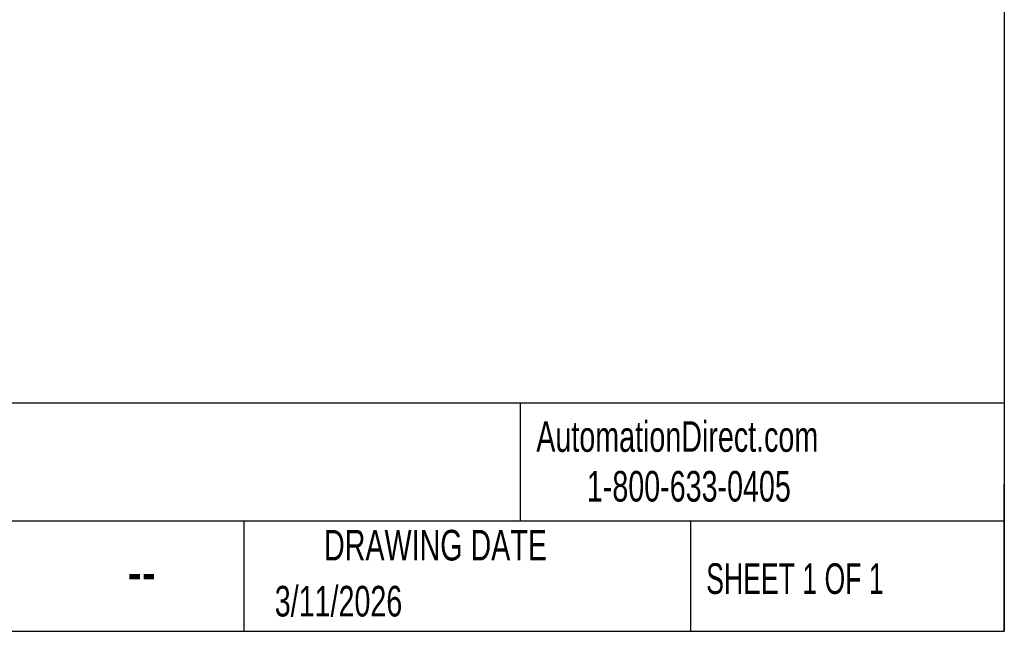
# Model space of a CAD drawing. Header units: millimetres. Extents: x 6 to 273, y 6 to 210.
# Tile 8 of 14: x 205 to 273, y 6 to 49. Entities that reach past the tile are written whole.
import ezdxf

# ---------------------------------------------------------------- set-up
doc = ezdxf.new("R2010")
doc.units = ezdxf.units.MM
doc.linetypes.add('SLD-Solid', pattern=[0])
doc.layers.add('TEXT', color=140, linetype='SLD-Solid', lineweight=25)
doc.styles.add('SLDTEXTSTYLE0', font='TXT', dxfattribs={"width": 0.7})
doc.styles.add('SLDTEXTSTYLE1', font='TXT', dxfattribs={"width": 0.65})

msp = doc.modelspace()

# ---------------------------------------------------------------- linework, layer by layer
at = {"layer": 'TEXT'}
for p, q in [((273.05, 209.55), (273.05, 6.35)), ((273.05, 22.126), (6.35, 22.126)), ((239.575, 22.126), (239.575, 13.97)), ((273.05, 6.35), (273.05, 16.51)), ((273.05, 13.97), (6.35, 13.97)), ((220.466, 13.97), (220.466, 6.35)), ((251.349, 13.97), (251.349, 6.35)), ((6.35, 6.35), (273.05, 6.35))]:
    msp.add_line(p, q, dxfattribs=at)

# ---------------------------------------------------------------- texts
for s, insert, char_height, attachment_point, style in [('AutomationDirect.com', (240.695, 20.877), 2.11667, 1, 'SLDTEXTSTYLE0'), ('1-800-633-0405', (244.192, 17.437), 2.11667, 1, 'SLDTEXTSTYLE0'), ('DRAWING DATE', (233.725, 13.364), 2.11667, 2, 'SLDTEXTSTYLE0'), ('SHEET 1 OF 1', (252.441, 11.051), 2.11667, 1, 'SLDTEXTSTYLE1'), ('--', (212.428, 12.076), 3.175, 1, 'SLDTEXTSTYLE0'), ('3/11/2026', (222.613, 9.491), 2.1167, 1, 'SLDTEXTSTYLE0')]:
    msp.add_mtext(s, dxfattribs=dict(at, insert=insert, char_height=char_height, attachment_point=attachment_point, style=style))

doc.saveas('drawing.dxf')
